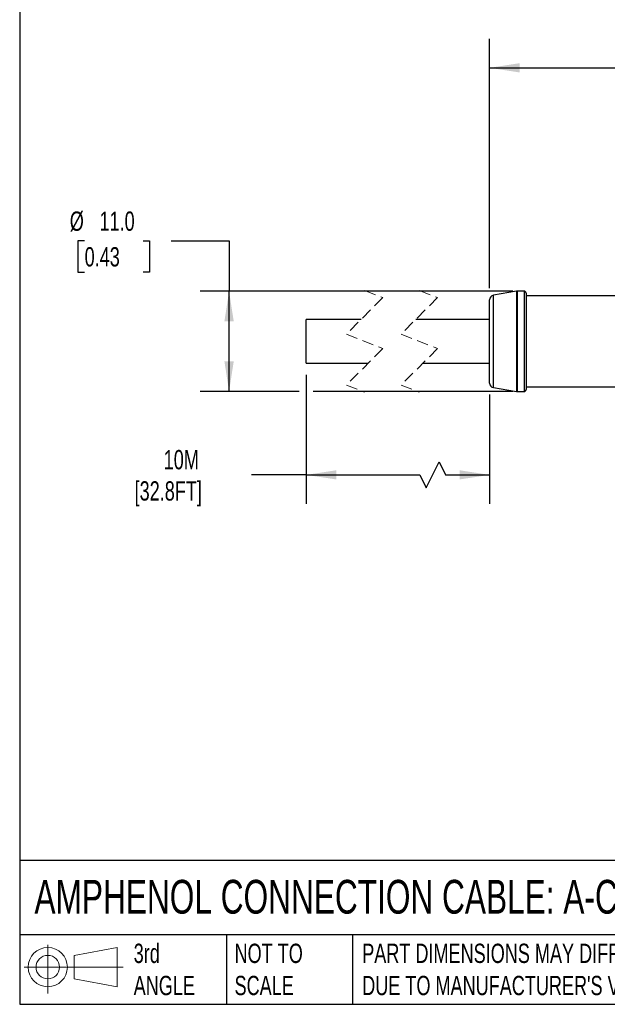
# Model space of a CAD drawing. Header units: millimetres. Extents: x 6 to 273, y 6 to 210.
# Tile 1 of 13: x 6 to 71, y 6 to 114. Entities that reach past the tile are written whole.
import ezdxf

# ---------------------------------------------------------------- set-up
doc = ezdxf.new("R2010")
doc.units = ezdxf.units.MM
doc.linetypes.add('SLD-Dashed', pattern=[1.905, 1.27, -0.635])
doc.linetypes.add('SLD-Solid', pattern=[0])
doc.layers.add('DIMENSIONS', color=140, linetype='SLD-Solid', lineweight=25)
doc.layers.add('TEXT', color=140, linetype='SLD-Solid', lineweight=25)
doc.layers.add('SLD-DEFPOINTS', color=7, linetype='Continuous')
doc.styles.add('SLDTEXTSTYLE0', font='TXT', dxfattribs={"width": 0.7})
doc.dimstyles.new('SLDDIMSTYLE0', dxfattribs={"dimtxt": 2.158008, "dimasz": 3.302, "dimexe": 0, "dimexo": 0.0625, "dimgap": 0.539502, "dimtad": 0, "dimtih": 1, "dimtoh": 1, "dimdec": 1, "dimrnd": 1e-09, "dimzin": 12, "dimdsep": 46, "dimtxsty": 'SLDTEXTSTYLE0', "dimsah": 1, "dimcen": 0.09, "dimadec": 0, "dimazin": 3, "dimtfac": 1, "dimtdec": 1, "dimtofl": 0, "dimtmove": 0, "dimatfit": 3, "dimfxl": 0, "dimfrac": 2, "dimtolj": 1, "dimtzin": 12, "dimarcsym": 0})
doc.dimstyles.new('SLDDIMSTYLE1', dxfattribs={"dimtxt": 2.158008, "dimasz": 3.302, "dimexe": 0, "dimexo": 0.0625, "dimgap": 0.539502, "dimtad": 0, "dimtih": 1, "dimtoh": 1, "dimdec": 1, "dimrnd": 1e-09, "dimzin": 4, "dimdsep": 46, "dimtxsty": 'SLDTEXTSTYLE0', "dimsah": 1, "dimcen": 0.09, "dimadec": 0, "dimazin": 1, "dimtfac": 1, "dimtdec": 1, "dimtofl": 0, "dimtmove": 0, "dimatfit": 3, "dimfxl": 0, "dimfrac": 2, "dimtolj": 1, "dimtzin": 12, "dimarcsym": 0})

# ---------------------------------------------------------------- blocks, each defined once
blk = doc.blocks.new('Block11')
at = {"color": 7, "linetype": 'SLD-Solid', "lineweight": 18}
for p, q in [((2.59, 5.31), (2.59, 0)), ((5.48, 4.17), (10.18, 5.03)), ((10.18, 5.03), (10.18, 0.73)), ((5.48, 1.6), (5.48, 4.17)), ((0, 2.88), (10.87, 2.88)), ((5.48, 1.6), (10.18, 0.73))]:
    blk.add_line(p, q, dxfattribs=at)
for radius in [2.15, 1.29]:
    blk.add_circle((2.59, 2.88), radius, dxfattribs=at)
blk = doc.blocks.new('Block12')
at = {"layer": 'SLD-DEFPOINTS'}
blk.add_blockref('Block11', (0, 0), dxfattribs=at)
blk = doc.blocks.new('_D_1')
at = {"layer": 'DIMENSIONS'}
for p, q in [((57.88, 84.91), (57.88, 112.24)), ((107.88, 85.21), (107.88, 112.24)), ((57.88, 109.07), (77.87, 109.07)), ((80.8, 109.07), (80.07, 109.07)), ((80.07, 109.07), (80.07, 105.64)), ((87.21, 109.07), (87.94, 109.07)), ((87.94, 109.07), (87.94, 105.64)), ((107.88, 109.07), (90.14, 109.07)), ((80.07, 105.64), (80.8, 105.64)), ((87.94, 105.64), (87.21, 105.64))]:
    blk.add_line(p, q, dxfattribs=at)
for points in [[(57.88, 109.07), (61.18, 108.56), (61.18, 109.58)], [(107.88, 109.07), (104.58, 109.58), (104.58, 108.56)]]:
    blk.add_solid(points, dxfattribs=at)
at = {"layer": 'DIMENSIONS', "char_height": 2.117, "attachment_point": 1, "style": 'SLDTEXTSTYLE0'}
for s, insert in [('50.0', (80.8, 112.28)), ('1.97', (80.8, 108.37))]:
    blk.add_mtext(s, dxfattribs=dict(at, insert=insert))
blk = doc.blocks.new('_D_3')
at = {"layer": 'DIMENSIONS'}
for p, q in [((13.47, 90.1), (12.74, 90.1)), ((12.74, 90.1), (12.74, 86.67)), ((19.88, 90.1), (20.6, 90.1)), ((20.6, 90.1), (20.6, 86.67)), ((22.96, 90.1), (29.31, 90.1)), ((29.31, 90.1), (29.31, 84.57)), ((12.74, 86.67), (13.47, 86.67)), ((20.6, 86.67), (19.88, 86.67)), ((60.41, 84.57), (26.13, 84.57)), ((29.31, 73.57), (29.31, 84.57)), ((37.01, 73.57), (26.13, 73.57)), ((60.41, 73.57), (38.53, 73.57))]:
    blk.add_line(p, q, dxfattribs=at)
for points in [[(29.31, 84.57), (28.8, 81.27), (29.82, 81.27)], [(29.31, 73.57), (29.82, 76.87), (28.8, 76.87)]]:
    blk.add_solid(points, dxfattribs=at)
at = {"layer": 'DIMENSIONS', "char_height": 2.117, "attachment_point": 1, "style": 'SLDTEXTSTYLE0'}
for s, insert in [('%%c', (11.84, 93.31)), ('11.0', (15.1, 93.31)), ('0.43', (13.47, 89.4))]:
    blk.add_mtext(s, dxfattribs=dict(at, insert=insert))
blk = doc.blocks.new('_D_4')
at = {"layer": 'DIMENSIONS'}
for p, q in [((37.77, 75.4), (37.77, 61.25)), ((57.88, 73.22), (57.88, 61.25)), ((50.94, 63.01), (52.35, 65.84)), ((52.35, 65.84), (53.06, 64.42)), ((37.77, 64.42), (31.77, 64.42)), ((37.77, 64.42), (50.24, 64.42)), ((50.24, 64.42), (50.94, 63.01)), ((53.06, 64.42), (57.88, 64.42))]:
    blk.add_line(p, q, dxfattribs=at)
for points in [[(37.77, 64.42), (41.07, 63.92), (41.07, 64.93)], [(57.88, 64.42), (54.58, 64.93), (54.58, 63.92)]]:
    blk.add_solid(points, dxfattribs=at)
at = {"layer": 'DIMENSIONS', "char_height": 2.117, "attachment_point": 1, "style": 'SLDTEXTSTYLE0'}
for s, insert in [('10M', (22.14, 67.15)), ('[32.8FT]', (18.95, 63.72))]:
    blk.add_mtext(s, dxfattribs=dict(at, insert=insert))

msp = doc.modelspace()

# ---------------------------------------------------------------- linework, layer by layer
at = {"color": 7, "linetype": 'SLD-Dashed', "lineweight": 18}
for p, q in [((44.17, 84.64), (46.17, 83.86)), ((50.17, 84.64), (52.17, 83.86)), ((46.17, 83.86), (42.17, 79.86)), ((52.17, 83.86), (48.17, 79.86)), ((42.17, 79.86), (46.17, 78.28)), ((48.17, 79.86), (52.17, 78.28)), ((46.17, 78.28), (42.17, 74.28)), ((52.17, 78.28), (48.17, 74.28)), ((42.17, 74.28), (44.17, 73.49)), ((48.17, 74.28), (50.17, 73.49))]:
    msp.add_line(p, q, dxfattribs=at)
for p, q in [((60.84, 84.56), (58.3, 84.14)), ((60.84, 84.56), (60.84, 79.07)), ((61.68, 84.57), (60.92, 84.57)), ((60.92, 79.07), (60.92, 84.57)), ((61.68, 84.57), (61.68, 79.07)), ((61.88, 84.37), (61.88, 73.77)), ((57.88, 74.49), (57.88, 83.64)), ((58.3, 74), (58.3, 84.14)), ((72.68, 84.07), (61.88, 84.07)), ((43.78, 81.47), (37.77, 81.47)), ((37.77, 79.07), (37.77, 81.47)), ((57.88, 81.47), (49.78, 81.47)), ((37.77, 76.67), (37.77, 79.07)), ((60.84, 79.07), (60.84, 73.58)), ((60.92, 73.57), (60.92, 79.07)), ((61.68, 79.07), (61.68, 73.57)), ((37.77, 76.67), (44.56, 76.67)), ((50.56, 76.67), (57.88, 76.67)), ((58.3, 74), (60.84, 73.58)), ((60.92, 73.57), (61.68, 73.57)), ((61.88, 74.07), (72.68, 74.07))]:
    msp.add_line(p, q)
for centre, radius, start, end in [((60.92, 84.07), 0.5, 90.0007, 99.4613), ((61.68, 84.37), 0.2, 359.9999, 90), ((58.38, 83.64), 0.5, 99.4624, 179.9999), ((58.38, 74.49), 0.5, 180.0001, 260.5376), ((60.92, 74.07), 0.5, 260.5387, 269.9993), ((61.68, 73.77), 0.2, 270, 0.0001)]:
    msp.add_arc(centre, radius, start, end)
at = {"layer": 'TEXT'}
for p, q in [((6.35, 209.55), (6.35, 6.35)), ((273.05, 22.13), (6.35, 22.13)), ((273.05, 13.97), (6.35, 13.97)), ((29.04, 13.97), (29.04, 6.35)), ((42.84, 13.97), (42.84, 6.35)), ((6.35, 6.35), (273.05, 6.35))]:
    msp.add_line(p, q, dxfattribs=at)

# ---------------------------------------------------------------- block references
at = {"layer": 'SLD-DEFPOINTS'}
msp.add_blockref('Block12', (6.84, 7.55), dxfattribs=at)

# ---------------------------------------------------------------- texts
at = {"layer": 'TEXT', "attachment_point": 1, "style": 'SLDTEXTSTYLE0'}
for s, insert, char_height in [('AMPHENOL CONNECTION CABLE: A-CODED', (7.97, 20), 3.7042), ('3rd^JANGLE', (18.85, 13), 2.117), ('NOT TO^JSCALE', (29.91, 13), 2.1167), ("PART DIMENSIONS MAY DIFFER SLIGHTLY ^JDUE TO MANUFACTURER'S VARIANCES", (43.91, 13), 2.1167)]:
    msp.add_mtext(s, dxfattribs=dict(at, insert=insert, char_height=char_height))

# ---------------------------------------------------------------- dimensions: what is measured, and where the dimension line sits
at = {"layer": 'DIMENSIONS'}
dim = msp.add_linear_dim(base=(57.88, 109.07), p1=(107.88, 83.94), p2=(57.88, 83.64), dimstyle='SLDDIMSTYLE1', dxfattribs=at)
dim.commit()
dim.dimension.update_dxf_attribs({"geometry": '_D_1', "text_midpoint": (84, 109.07), "dimtype": 160})
dim = msp.add_linear_dim(base=(29.31, 84.57), p1=(61.68, 73.57), p2=(61.68, 84.57), angle=90, text='%%c<>', dimstyle='SLDDIMSTYLE1', dxfattribs=at)
dim.commit()
dim.dimension.update_dxf_attribs({"geometry": '_D_3', "text_midpoint": (29.31, 90.1), "dimtype": 160})
dim = msp.add_linear_dim(base=(37.77, 64.42), p1=(57.88, 74.49), p2=(37.77, 76.67), text='10M\\P[32.8FT]', dimstyle='SLDDIMSTYLE0', dxfattribs=at)
dim.commit()
dim.dimension.update_dxf_attribs({"geometry": '_D_4', "text_midpoint": (25.12, 64.42), "dimtype": 160})

doc.saveas('drawing.dxf')
